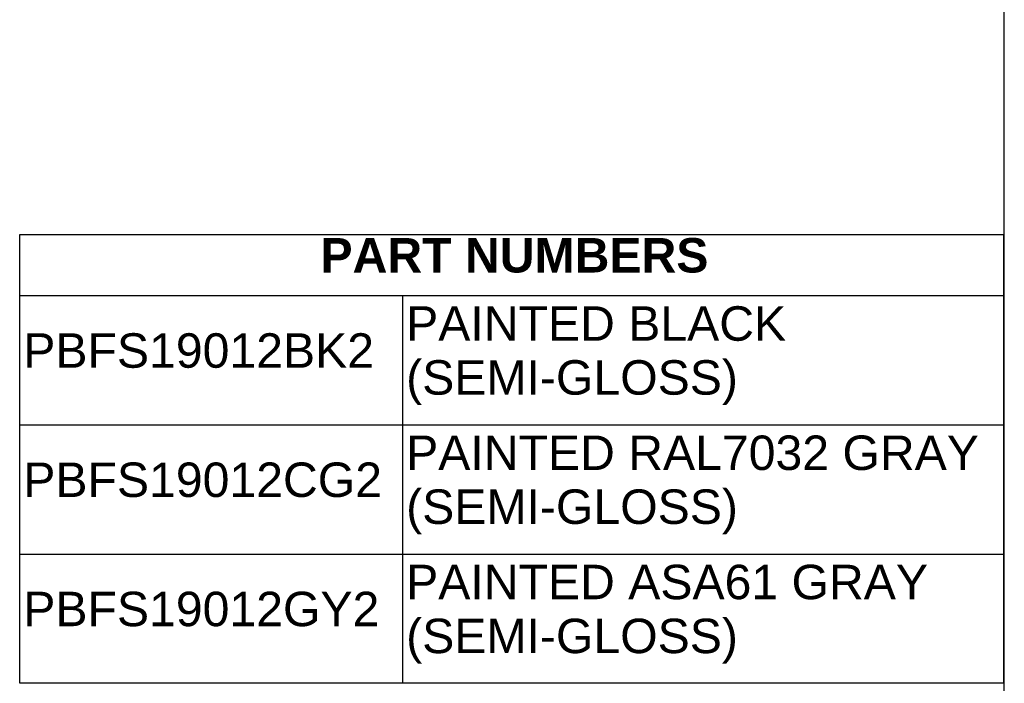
# Model space of a CAD drawing. Header units: inches. Extents: x 0 to 80, y 0 to 59.8.
# Tile 10 of 11: x 62.9 to 80, y 13.2 to 24.8. Entities that reach past the tile are written whole.
import ezdxf
from ezdxf.enums import TextEntityAlignment as Align

# ---------------------------------------------------------------- set-up
doc = ezdxf.new("R2010")
doc.units = ezdxf.units.IN
doc.header["$MEASUREMENT"] = 0
doc.layers.add('Default', color=7, linetype='Continuous')
doc.styles.add('SEACAD_Arial', font='arial.ttf')
doc.styles.add('SEACAD_ArialB', font='arialbd.ttf')

# ---------------------------------------------------------------- blocks, each defined once
blk = doc.blocks.new('SE1')
at = {"color": 7, "linetype": 'Continuous'}
for p, q in [((62.864, 19.995), (79.987, 19.995)), ((69.527, 19.995), (69.527, 17.745)), ((62.864, 17.745), (79.987, 17.745)), ((69.527, 17.745), (69.527, 15.495)), ((62.864, 15.495), (79.987, 15.495)), ((69.527, 15.495), (69.527, 13.245))]:
    blk.add_line(p, q, dxfattribs=at)
blk.add_lwpolyline([(62.864, 13.245), (62.864, 21.06), (79.987, 21.06), (79.987, 13.245), (62.864, 13.245)], dxfattribs=at)
for s, style, p in [('PART NUMBERS', 'SEACAD_ArialB', (68.099, 20.997)), ('PAINTED BLACK', 'SEACAD_Arial', (69.59, 19.809)), ('PBFS19012BK2', 'SEACAD_Arial', (62.927, 19.339)), ('(SEMI-GLOSS)', 'SEACAD_Arial', (69.59, 18.87)), ('PAINTED RAL7032 GRAY', 'SEACAD_Arial', (69.59, 17.559)), ('PBFS19012CG2', 'SEACAD_Arial', (62.927, 17.089)), ('(SEMI-GLOSS)', 'SEACAD_Arial', (69.59, 16.62)), ('PAINTED ASA61 GRAY', 'SEACAD_Arial', (69.59, 15.309)), ('PBFS19012GY2', 'SEACAD_Arial', (62.927, 14.839)), ('(SEMI-GLOSS)', 'SEACAD_Arial', (69.59, 14.37))]:
    blk.add_text(s, height=0.6, dxfattribs=dict(at, style=style)).set_placement(p, align=Align.TOP_LEFT)

msp = doc.modelspace()

# ---------------------------------------------------------------- linework, layer by layer
at = {"layer": 'Default', "color": 7, "linetype": 'Continuous'}
msp.add_line((80, 0), (80, 59.783), dxfattribs=at)

# ---------------------------------------------------------------- block references
msp.add_blockref('SE1', (0, 0))

doc.saveas('drawing.dxf')
